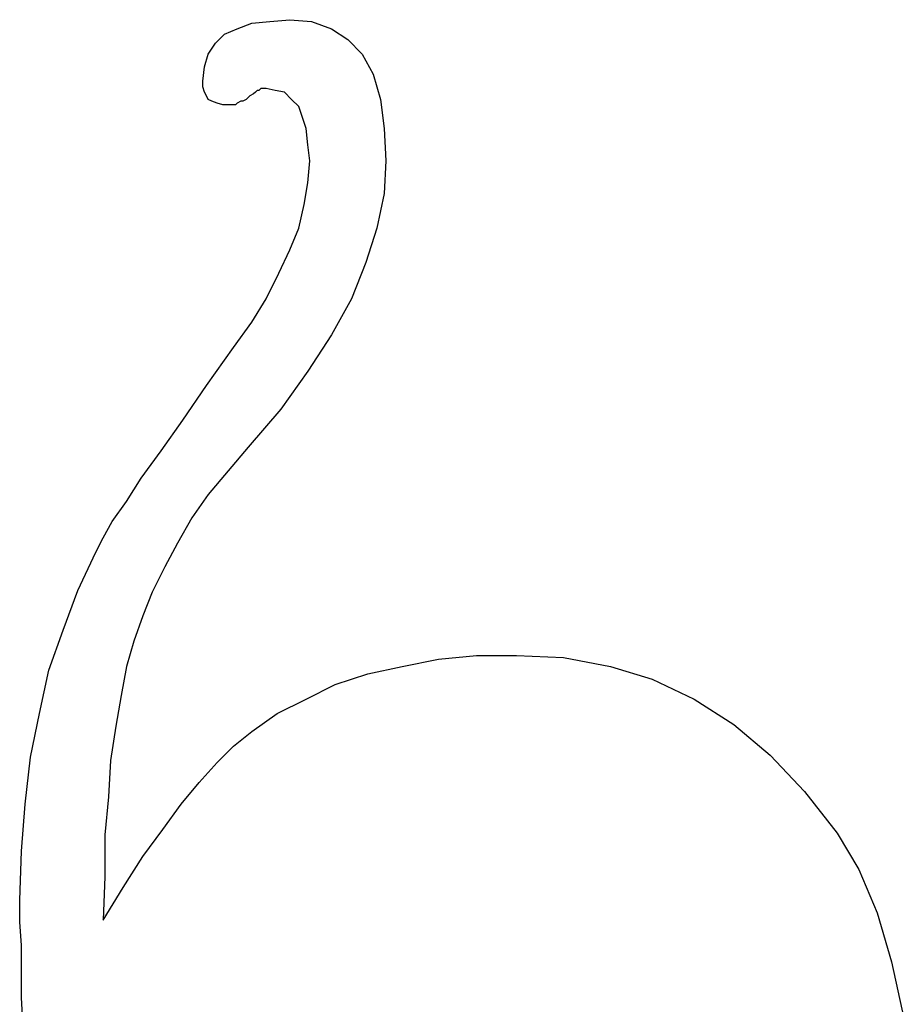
# Model space of a CAD drawing. Extents: x 0.1 to 17.9, y 0 to 2.5.
# Tile 16 of 16: x 16.5 to 17.4, y 1.4 to 2.5. Entities that reach past the tile are written whole.
import ezdxf

# ---------------------------------------------------------------- set-up
doc = ezdxf.new("R2010")
doc.units = 0

msp = doc.modelspace()

# ---------------------------------------------------------------- linework, layer by layer
at = {"color": 0}
for p, q in [((16.73242, 2.451172, 0.5), (16.75195, 2.453125, 0.5)), ((16.75195, 2.453125, 0.5), (16.77344, 2.455078, 0.5)), ((16.77344, 2.455078, 0.5), (16.79688, 2.453125, 0.5)), ((16.79688, 2.453125, 0.5), (16.81836, 2.445313, 0.5)), ((16.70313, 2.439453, 0.5), (16.7168, 2.445313, 0.5)), ((16.7168, 2.445313, 0.5), (16.73242, 2.451172, 0.5)), ((16.81836, 2.445313, 0.5), (16.83594, 2.433594, 0.5)), ((16.69336, 2.429688, 0.5), (16.70313, 2.439453, 0.5)), ((16.83594, 2.433594, 0.5), (16.85156, 2.417969, 0.5)), ((16.68555, 2.417969, 0.5), (16.69336, 2.429688, 0.5)), ((16.68164, 2.404297, 0.5), (16.68555, 2.417969, 0.5)), ((16.85156, 2.417969, 0.5), (16.86328, 2.396484, 0.5)), ((16.67969, 2.388672, 0.5), (16.68164, 2.404297, 0.5)), ((16.67969, 2.382813, 0.5), (16.67969, 2.388672, 0.5)), ((16.86328, 2.396484, 0.5), (16.87109, 2.369141, 0.5)), ((16.68164, 2.376953, 0.5), (16.67969, 2.382813, 0.5)), ((16.73828, 2.378906, 0.5), (16.73633, 2.376953, 0.5)), ((16.74023, 2.378906, 0.5), (16.73828, 2.378906, 0.5)), ((16.74219, 2.380859, 0.5), (16.74023, 2.378906, 0.5)), ((16.74609, 2.380859, 0.5), (16.74219, 2.380859, 0.5)), ((16.74805, 2.380859, 0.5), (16.74609, 2.380859, 0.5)), ((16.75781, 2.378906, 0.5), (16.74805, 2.380859, 0.5)), ((16.76758, 2.376953, 0.5), (16.75781, 2.378906, 0.5)), ((16.68359, 2.373047, 0.5), (16.68164, 2.376953, 0.5)), ((16.68555, 2.369141, 0.5), (16.68359, 2.373047, 0.5)), ((16.68945, 2.367188, 0.5), (16.68555, 2.369141, 0.5)), ((16.72656, 2.369141, 0.5), (16.72266, 2.367188, 0.5)), ((16.72852, 2.371094, 0.5), (16.72656, 2.369141, 0.5)), ((16.73047, 2.373047, 0.5), (16.72852, 2.371094, 0.5)), ((16.73438, 2.375, 0.5), (16.73047, 2.373047, 0.5)), ((16.73633, 2.376953, 0.5), (16.73438, 2.375, 0.5)), ((16.77539, 2.369141, 0.5), (16.76758, 2.376953, 0.5)), ((16.7832, 2.361328, 0.5), (16.77539, 2.369141, 0.5)), ((16.87109, 2.369141, 0.5), (16.875, 2.337891, 0.5)), ((16.69531, 2.365234, 0.5), (16.68945, 2.367188, 0.5)), ((16.70117, 2.363281, 0.5), (16.69531, 2.365234, 0.5)), ((16.70703, 2.363281, 0.5), (16.70117, 2.363281, 0.5)), ((16.70898, 2.363281, 0.5), (16.70703, 2.363281, 0.5)), ((16.71289, 2.363281, 0.5), (16.70898, 2.363281, 0.5)), ((16.71484, 2.363281, 0.5), (16.71289, 2.363281, 0.5)), ((16.7168, 2.365234, 0.5), (16.71484, 2.363281, 0.5)), ((16.7207, 2.367188, 0.5), (16.7168, 2.365234, 0.5)), ((16.72266, 2.367188, 0.5), (16.7207, 2.367188, 0.5)), ((16.78711, 2.349609, 0.5), (16.7832, 2.361328, 0.5)), ((16.79102, 2.337891, 0.5), (16.78711, 2.349609, 0.5)), ((16.79297, 2.320313, 0.5), (16.79102, 2.337891, 0.5)), ((16.875, 2.337891, 0.5), (16.87695, 2.302734, 0.5)), ((16.79492, 2.302734, 0.5), (16.79297, 2.320313, 0.5)), ((16.79297, 2.279297, 0.5), (16.79492, 2.302734, 0.5)), ((16.87695, 2.302734, 0.5), (16.875, 2.267578, 0.5)), ((16.78906, 2.255859, 0.5), (16.79297, 2.279297, 0.5)), ((16.875, 2.267578, 0.5), (16.86719, 2.230469, 0.5)), ((16.7832, 2.230469, 0.5), (16.78906, 2.255859, 0.5)), ((16.77344, 2.207031, 0.5), (16.7832, 2.230469, 0.5)), ((16.86719, 2.230469, 0.5), (16.85547, 2.193359, 0.5)), ((16.76172, 2.181641, 0.5), (16.77344, 2.207031, 0.5)), ((16.85547, 2.193359, 0.5), (16.83984, 2.154297, 0.5)), ((16.74805, 2.154297, 0.5), (16.76172, 2.181641, 0.5)), ((16.73242, 2.128906, 0.5), (16.74805, 2.154297, 0.5)), ((16.83984, 2.154297, 0.5), (16.81836, 2.115234, 0.5)), ((16.71289, 2.101563, 0.5), (16.73242, 2.128906, 0.5)), ((16.81836, 2.115234, 0.5), (16.79297, 2.076172, 0.5)), ((16.68359, 2.060547, 0.5), (16.71289, 2.101563, 0.5)), ((16.79297, 2.076172, 0.5), (16.76367, 2.035156, 0.5)), ((16.6582, 2.023438, 0.5), (16.68359, 2.060547, 0.5)), ((16.76367, 2.035156, 0.5), (16.72852, 1.994141, 0.5)), ((16.63477, 1.990234, 0.5), (16.6582, 2.023438, 0.5)), ((16.61328, 1.960938, 0.5), (16.63477, 1.990234, 0.5)), ((16.72852, 1.994141, 0.5), (16.70703, 1.96875, 0.5)), ((16.70703, 1.96875, 0.5), (16.68555, 1.943359, 0.5)), ((16.59766, 1.935547, 0.5), (16.61328, 1.960938, 0.5)), ((16.68555, 1.943359, 0.5), (16.66797, 1.917969, 0.5)), ((16.58203, 1.914063, 0.5), (16.59766, 1.935547, 0.5)), ((16.57227, 1.896484, 0.5), (16.58203, 1.914063, 0.5)), ((16.66797, 1.917969, 0.5), (16.65234, 1.890625, 0.5)), ((16.56445, 1.880859, 0.5), (16.57227, 1.896484, 0.5)), ((16.65234, 1.890625, 0.5), (16.63867, 1.865234, 0.5)), ((16.54492, 1.839844, 0.5), (16.56445, 1.880859, 0.5)), ((16.63867, 1.865234, 0.5), (16.625, 1.837891, 0.5)), ((16.5293, 1.796875, 0.5), (16.54492, 1.839844, 0.5)), ((16.625, 1.837891, 0.5), (16.61523, 1.8125, 0.5)), ((16.61523, 1.8125, 0.5), (16.60547, 1.785156, 0.5)), ((16.51367, 1.753906, 0.5), (16.5293, 1.796875, 0.5)), ((16.60547, 1.785156, 0.5), (16.59766, 1.757813, 0.5)), ((16.89453, 1.757813, 0.5), (16.93359, 1.765625, 0.5)), ((16.93359, 1.765625, 0.5), (16.97461, 1.769531, 0.5)), ((16.97461, 1.769531, 0.5), (17.01758, 1.769531, 0.5)), ((17.01758, 1.769531, 0.5), (17.06836, 1.767578, 0.5)), ((17.06836, 1.767578, 0.5), (17.11914, 1.757813, 0.5)), ((16.50391, 1.707031, 0.5), (16.51367, 1.753906, 0.5)), ((16.59766, 1.757813, 0.5), (16.5918, 1.726563, 0.5)), ((16.85742, 1.75, 0.5), (16.89453, 1.757813, 0.5)), ((17.11914, 1.757813, 0.5), (17.16406, 1.744141, 0.5)), ((16.82227, 1.738281, 0.5), (16.85742, 1.75, 0.5)), ((17.16406, 1.744141, 0.5), (17.20898, 1.722656, 0.5)), ((16.79102, 1.722656, 0.5), (16.82227, 1.738281, 0.5)), ((16.5918, 1.726563, 0.5), (16.58594, 1.693359, 0.5)), ((16.75977, 1.707031, 0.5), (16.79102, 1.722656, 0.5)), ((17.20898, 1.722656, 0.5), (17.25195, 1.695313, 0.5)), ((16.49414, 1.660156, 0.5), (16.50391, 1.707031, 0.5)), ((16.73242, 1.6875, 0.5), (16.75977, 1.707031, 0.5)), ((16.58594, 1.693359, 0.5), (16.58008, 1.65625, 0.5)), ((17.25195, 1.695313, 0.5), (17.29102, 1.662109, 0.5)), ((16.71289, 1.671875, 0.5), (16.73242, 1.6875, 0.5)), ((16.69531, 1.654297, 0.5), (16.71289, 1.671875, 0.5)), ((16.48828, 1.609375, 0.5), (16.49414, 1.660156, 0.5)), ((16.58008, 1.65625, 0.5), (16.57813, 1.617188, 0.5)), ((17.29102, 1.662109, 0.5), (17.32813, 1.623047, 0.5)), ((16.67578, 1.632813, 0.5), (16.69531, 1.654297, 0.5)), ((16.65625, 1.609375, 0.5), (16.67578, 1.632813, 0.5)), ((16.57813, 1.617188, 0.5), (16.57422, 1.576172, 0.5)), ((17.32813, 1.623047, 0.5), (17.36328, 1.578125, 0.5)), ((16.48438, 1.558594, 0.5), (16.48828, 1.609375, 0.5)), ((16.63672, 1.582031, 0.5), (16.65625, 1.609375, 0.5)), ((16.61523, 1.552734, 0.5), (16.63672, 1.582031, 0.5)), ((16.57422, 1.576172, 0.5), (16.57422, 1.53125, 0.5)), ((17.36328, 1.578125, 0.5), (17.38672, 1.539063, 0.5)), ((16.48242, 1.505859, 0.5), (16.48438, 1.558594, 0.5)), ((16.59375, 1.519531, 0.5), (16.61523, 1.552734, 0.5)), ((16.57422, 1.53125, 0.5), (16.57227, 1.484375, 0.5)), ((17.38672, 1.539063, 0.5), (17.40625, 1.492188, 0.5)), ((16.57227, 1.484375, 0.5), (16.59375, 1.519531, 0.5)), ((16.48242, 1.482422, 0.5), (16.48242, 1.505859, 0.5)), ((17.40625, 1.492188, 0.5), (17.42188, 1.439453, 0.5)), ((16.48438, 1.457031, 0.5), (16.48242, 1.482422, 0.5)), ((16.48438, 1.429688, 0.5), (16.48438, 1.457031, 0.5)), ((17.42188, 1.439453, 0.5), (17.43555, 1.376953, 0.5)), ((16.48438, 1.400391, 0.5), (16.48438, 1.429688, 0.5)), ((16.48633, 1.369141, 0.5), (16.48438, 1.400391, 0.5))]:
    msp.add_line(p, q, dxfattribs=at)

doc.saveas('drawing.dxf')
